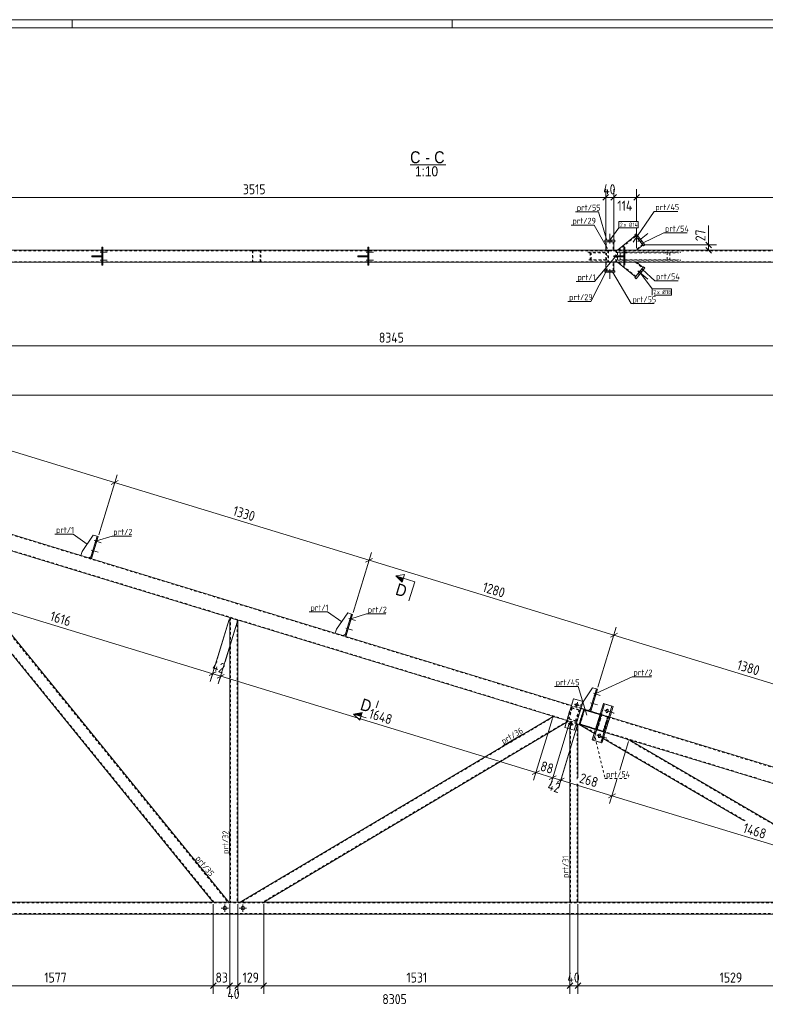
# Model space of a CAD drawing. Header units: millimetres. Extents: x 1 to 1188, y 1 to 840.
# Tile 3 of 6: x 402 to 775, y 348 to 840. Entities that reach past the tile are written whole.
import ezdxf

# ---------------------------------------------------------------- set-up
doc = ezdxf.new("R2010")
doc.units = ezdxf.units.MM
doc.header["$LTSCALE"] = 0.6
doc.linetypes.add('XKITLINE00', pattern=[0])
doc.linetypes.add('XKITLINE02', pattern=[4, 2, -2])
for name, color, linetype, lineweight in [('Bolt', 7, 'Continuous', 0), ('BoltMark', 3, 'Continuous', 0), ('DrawingSheet', 5, 'Continuous', 0), ('OtherObjectType', 1, 'Continuous', 0), ('Part', 2, 'Continuous', 0), ('PartMark', 3, 'Continuous', 0), ('Section', 6, 'Continuous', 0), ('Z-DIMENSIONS', 1, 'Continuous', 0)]:
    doc.layers.add(name, color=color, linetype=linetype, lineweight=lineweight)
doc.styles.add('ARIAL', font='ARIAL.TTF')
doc.styles.add('ISOCPEUR', font='ISOCPEUR.TTF')

msp = doc.modelspace()

# ---------------------------------------------------------------- hatches: boundary and pattern name
at = {"layer": 'Section'}
for points in [[(592.99, 558.83), (589.75, 561.92), (593.58, 560.75)], [(572.46, 491.69), (568.64, 492.86), (573.05, 493.6)]]:
    msp.add_hatch(color=6, dxfattribs=at).paths.add_polyline_path(points, flags=17)

# ---------------------------------------------------------------- linework, layer by layer
at = {"layer": 'Bolt', "color": 4, "linetype": 'XKITLINE00', "lineweight": 0}
for p, q in [((696.05, 728.92), (696.05, 729.72)), ((696.05, 728.92), (696.05, 729.72)), ((696.75, 728.17), (696.75, 732.92)), ((696.75, 728.17), (696.75, 732.92)), ((697.45, 728.92), (697.45, 729.72)), ((697.45, 728.92), (697.45, 729.72)), ((710.73, 729.07), (715.76, 733.18)), ((710.93, 730.4), (711.55, 730.9)), ((712.07, 729), (712.69, 729.51)), ((442.04, 723.72), (445.59, 723.72)), ((442.04, 723.72), (445.59, 723.72)), ((442.79, 724.42), (443.29, 724.42)), ((442.79, 724.42), (443.29, 724.42)), ((575.04, 723.72), (578.59, 723.72)), ((575.04, 723.72), (578.59, 723.72)), ((575.79, 724.42), (576.29, 724.42)), ((575.79, 724.42), (576.29, 724.42)), ((703.04, 723.72), (706.59, 723.72)), ((703.04, 723.72), (706.59, 723.72)), ((703.79, 724.42), (704.29, 724.42)), ((703.79, 724.42), (704.29, 724.42)), ((442.04, 719.72), (445.59, 719.72)), ((442.04, 719.72), (445.59, 719.72)), ((442.79, 723.02), (443.29, 723.02)), ((442.79, 723.02), (443.29, 723.02)), ((442.79, 720.42), (443.29, 720.42)), ((442.79, 720.42), (443.29, 720.42)), ((442.79, 719.02), (443.29, 719.02)), ((442.79, 719.02), (443.29, 719.02)), ((575.04, 719.72), (578.59, 719.72)), ((575.04, 719.72), (578.59, 719.72)), ((575.79, 723.02), (576.29, 723.02)), ((575.79, 723.02), (576.29, 723.02)), ((575.79, 720.42), (576.29, 720.42)), ((575.79, 720.42), (576.29, 720.42)), ((575.79, 719.02), (576.29, 719.02)), ((575.79, 719.02), (576.29, 719.02)), ((703.04, 719.72), (706.59, 719.72)), ((703.04, 719.72), (706.59, 719.72)), ((703.79, 723.02), (704.29, 723.02)), ((703.79, 723.02), (704.29, 723.02)), ((703.79, 720.42), (704.29, 720.42)), ((703.79, 720.42), (704.29, 720.42)), ((703.79, 719.02), (704.29, 719.02)), ((703.79, 719.02), (704.29, 719.02)), ((696.05, 714.52), (696.05, 713.72)), ((696.05, 714.52), (696.05, 713.72)), ((696.75, 715.27), (696.75, 710.52)), ((696.75, 715.27), (696.75, 710.52)), ((697.45, 714.52), (697.45, 713.72)), ((697.45, 714.52), (697.45, 713.72)), ((710.73, 714.37), (715.76, 710.25)), ((712.07, 714.43), (712.69, 713.93)), ((710.93, 713.04), (711.55, 712.53)), ((439.07, 579.53), (442.46, 578.49)), ((439.07, 579.53), (442.46, 578.49)), ((439.58, 578.64), (440.06, 578.49)), ((439.58, 578.64), (440.06, 578.49)), ((439.99, 579.98), (440.47, 579.83)), ((439.99, 579.98), (440.47, 579.83)), ((437.6, 574.75), (441, 573.71)), ((437.6, 574.75), (441, 573.71)), ((438.12, 573.86), (438.6, 573.71)), ((438.12, 573.86), (438.6, 573.71)), ((438.53, 575.2), (439, 575.05)), ((438.53, 575.2), (439, 575.05)), ((566.26, 540.65), (569.65, 539.61)), ((566.26, 540.65), (569.65, 539.61)), ((566.77, 539.76), (567.25, 539.61)), ((566.77, 539.76), (567.25, 539.61)), ((567.18, 541.1), (567.66, 540.95)), ((567.18, 541.1), (567.66, 540.95)), ((564.79, 535.86), (568.19, 534.83)), ((564.79, 535.86), (568.19, 534.83)), ((565.31, 534.98), (565.78, 534.83)), ((565.31, 534.98), (565.78, 534.83)), ((565.72, 536.31), (566.19, 536.17)), ((565.72, 536.31), (566.19, 536.17)), ((688.66, 503.23), (692.06, 502.19)), ((688.66, 503.23), (692.06, 502.19)), ((689.18, 502.34), (689.66, 502.19)), ((689.18, 502.34), (689.66, 502.19)), ((689.59, 503.68), (690.06, 503.53)), ((689.59, 503.68), (690.06, 503.53)), ((678.97, 497.82), (679.86, 497.55)), ((678.97, 497.82), (681.64, 497)), ((679.9, 496.07), (680.71, 498.75)), ((680.71, 498.75), (680.44, 497.86)), ((681.64, 497), (680.75, 497.27)), ((687.2, 498.45), (690.6, 497.41)), ((687.2, 498.45), (690.6, 497.41)), ((687.72, 497.56), (688.19, 497.41)), ((687.72, 497.56), (688.19, 497.41)), ((688.12, 498.9), (688.6, 498.75)), ((688.12, 498.9), (688.6, 498.75)), ((679.9, 496.07), (680.17, 496.96)), ((694.11, 494.76), (698.92, 493.29)), ((694.88, 494.43), (694.84, 494.09)), ((694.84, 494.09), (694.92, 493.73)), ((695.02, 494.8), (694.88, 494.43)), ((694.92, 493.73), (695.18, 493.49)), ((695.36, 495.16), (695.02, 494.8)), ((695.18, 493.49), (695.53, 493.54)), ((695.71, 495.21), (695.36, 495.16)), ((695.53, 493.54), (695.87, 493.9)), ((695.97, 494.97), (695.71, 495.21)), ((695.87, 493.9), (696.01, 494.27)), ((696.05, 494.61), (695.97, 494.97)), ((696.01, 494.27), (696.05, 494.61)), ((676.04, 488.26), (676.93, 487.98)), ((676.04, 488.26), (678.72, 487.44)), ((676.97, 486.51), (677.79, 489.19)), ((676.97, 486.51), (677.24, 487.4)), ((677.79, 489.19), (677.52, 488.3)), ((678.72, 487.44), (677.83, 487.71)), ((691.56, 482.73), (691.22, 482.37)), ((691.91, 482.78), (691.56, 482.73)), ((692.17, 482.54), (691.91, 482.78)), ((692.25, 482.18), (692.17, 482.54)), ((690.31, 482.33), (695.12, 480.86)), ((691.08, 482), (691.04, 481.66)), ((691.04, 481.66), (691.12, 481.3)), ((691.22, 482.37), (691.08, 482)), ((691.12, 481.3), (691.38, 481.06)), ((691.38, 481.06), (691.73, 481.11)), ((691.73, 481.11), (692.07, 481.47)), ((692.07, 481.47), (692.21, 481.84)), ((692.21, 481.84), (692.25, 482.18)), ((506.14, 395.81), (502.54, 395.81)), ((504.34, 394.01), (504.34, 397.61)), ((515.14, 395.81), (511.54, 395.81)), ((513.34, 394.01), (513.34, 397.61))]:
    msp.add_line(p, q, dxfattribs=at)
at = {"layer": 'Bolt', "color": 4, "linetype": 'XKITLINE02', "lineweight": 0}
for p, q in [((694.11, 494.76), (698.92, 493.29)), ((690.31, 482.33), (695.12, 480.86))]:
    msp.add_line(p, q, dxfattribs=at)
at = {"layer": 'Bolt', "color": 4, "linetype": 'XKITLINE00', "lineweight": 0}
for centre, radius in [((680.3, 497.41), 0.7), ((677.38, 487.85), 0.7), ((504.34, 395.81), 0.9), ((513.34, 395.81), 0.9)]:
    msp.add_circle(centre, radius, dxfattribs=at)
at = {"layer": 'BoltMark', "color": 7, "linetype": 'XKITLINE00', "lineweight": 0}
for p, q in [((701.25, 739.11), (711.04, 739.11)), ((701.25, 735.91), (701.25, 739.11)), ((711.04, 735.91), (711.04, 739.11)), ((696.75, 729.72), (701.25, 735.91)), ((701.25, 735.91), (711.04, 735.91)), ((712.12, 713.23), (717.95, 705.42)), ((717.95, 705.42), (727.57, 705.42)), ((717.95, 702.24), (717.95, 705.42)), ((727.57, 702.22), (727.57, 705.42)), ((719.03, 702.22), (727.57, 702.22))]:
    msp.add_line(p, q, dxfattribs=at)
at = {"layer": 'DrawingSheet', "color": 2, "linetype": 'XKITLINE00', "lineweight": 0}
for p, q in [((1188, 840), (1, 840)), ((428, 836), (428, 840)), ((618, 836), (618, 840))]:
    msp.add_line(p, q, dxfattribs=at)
at = {"layer": 'DrawingSheet', "color": 3, "linetype": 'XKITLINE00', "lineweight": 0}
msp.add_line((1184, 836), (5, 836), dxfattribs=at)
at = {"layer": 'OtherObjectType', "color": 6, "linetype": 'XKITLINE00', "lineweight": 0}
msp.add_line((596.98, 767.46), (614.79, 767.46), dxfattribs=at)
at = {"layer": 'Part', "color": 2, "linetype": 'XKITLINE00', "lineweight": 0}
for p, q in [((699.25, 729.72), (694.25, 729.72)), ((694.25, 729.72), (694.25, 728.92)), ((694.25, 728.92), (699.25, 728.92)), ((694.75, 728.92), (694.75, 724.72)), ((698.75, 728.92), (698.75, 724.72)), ((699.25, 728.92), (699.25, 729.72)), ((700.68, 724.72), (709.6, 732.02)), ((709.9, 732.91), (709.28, 732.41)), ((709.28, 732.41), (713.72, 726.99)), ((714.34, 727.5), (709.9, 732.91)), ((310.29, 724.72), (442.79, 724.72)), ((443.29, 726.22), (442.79, 726.22)), ((442.79, 726.22), (442.79, 717.22)), ((443.29, 717.22), (443.29, 726.22)), ((443.29, 724.72), (575.79, 724.72)), ((576.29, 726.22), (575.79, 726.22)), ((575.79, 726.22), (575.79, 717.22)), ((576.29, 717.22), (576.29, 726.22)), ((576.29, 724.72), (703.79, 724.72)), ((700.68, 724.72), (703.79, 724.72)), ((704.29, 726.22), (703.79, 726.22)), ((703.79, 726.22), (703.79, 717.22)), ((704.29, 717.22), (704.29, 726.22)), ((704.29, 724.72), (841.79, 724.72)), ((704.29, 724.72), (710.15, 724.72)), ((710.15, 724.72), (713.4, 727.38)), ((713.72, 726.99), (714.34, 727.5)), ((437.79, 721.97), (437.79, 721.97)), ((437.79, 721.97), (442.79, 721.97)), ((437.79, 721.47), (437.79, 721.97)), ((437.79, 721.47), (437.79, 721.47)), ((437.79, 721.47), (442.79, 721.47)), ((440.79, 721.47), (440.79, 721.97)), ((442.79, 721.97), (442.79, 721.47)), ((570.79, 721.97), (570.79, 721.97)), ((570.79, 721.97), (575.79, 721.97)), ((570.79, 721.97), (570.79, 721.47)), ((570.79, 721.47), (570.79, 721.47)), ((570.79, 721.47), (575.79, 721.47)), ((573.79, 721.47), (573.79, 721.97)), ((575.79, 721.97), (575.79, 721.47)), ((698.79, 721.97), (698.79, 721.97)), ((698.79, 721.97), (703.79, 721.97)), ((698.79, 721.47), (698.79, 721.97)), ((698.79, 721.47), (698.79, 721.47)), ((698.79, 721.47), (703.79, 721.47)), ((701.79, 721.47), (701.79, 721.97)), ((703.79, 721.97), (703.79, 721.47)), ((327.21, 718.72), (442.79, 718.72)), ((442.79, 717.22), (443.29, 717.22)), ((443.29, 718.72), (575.79, 718.72)), ((575.79, 717.22), (576.29, 717.22)), ((576.29, 718.72), (703.79, 718.72)), ((694.25, 714.52), (694.25, 713.72)), ((699.25, 714.52), (694.25, 714.52)), ((694.75, 718.72), (694.75, 714.52)), ((698.75, 718.72), (698.75, 714.52)), ((699.25, 713.72), (699.25, 714.52)), ((700.68, 718.72), (703.79, 718.72)), ((700.68, 718.72), (709.6, 711.41)), ((703.79, 717.22), (704.29, 717.22)), ((704.29, 718.72), (710.15, 718.72)), ((704.29, 718.72), (841.79, 718.72)), ((713.72, 716.44), (709.28, 711.03)), ((709.9, 710.52), (714.34, 715.94)), ((710.15, 718.72), (713.4, 716.06)), ((714.34, 715.94), (713.72, 716.44)), ((694.25, 713.72), (699.25, 713.72)), ((709.28, 711.03), (709.9, 710.52)), ((677.62, 497.19), (342.4, 599.67)), ((675.28, 489.54), (340.06, 592.02)), ((498.54, 398.81), (342.05, 591.42)), ((506.27, 398.81), (352.33, 588.27)), ((432.96, 574.09), (438.6, 582.29)), ((440.52, 581.71), (437.15, 570.71)), ((441, 581.56), (437.63, 570.57)), ((438.6, 582.29), (440.52, 581.71)), ((441, 581.56), (440.52, 581.71)), ((432.96, 574.09), (432.37, 572.17)), ((436.2, 571), (432.37, 572.17)), ((437.45, 571.67), (436.2, 571)), ((437.63, 570.57), (437.15, 570.71)), ((560.15, 535.2), (565.79, 543.41)), ((567.71, 542.82), (564.34, 531.83)), ((568.18, 542.68), (564.82, 531.68)), ((565.79, 543.41), (567.71, 542.82)), ((568.18, 542.68), (567.71, 542.82)), ((506.84, 398.81), (506.84, 541.03)), ((510.84, 539.81), (506.84, 541.03)), ((510.84, 398.81), (510.84, 539.81)), ((560.15, 535.2), (559.56, 533.29)), ((563.39, 532.12), (559.56, 533.29)), ((564.64, 532.78), (563.39, 532.12)), ((564.82, 531.68), (564.34, 531.83)), ((683.41, 499.03), (688.2, 505.99)), ((690.11, 505.4), (686.75, 494.4)), ((690.59, 505.25), (687.23, 494.26)), ((688.2, 505.99), (690.11, 505.4)), ((690.59, 505.25), (690.11, 505.4)), ((674.26, 486.19), (678.65, 500.53)), ((678.65, 500.53), (683.43, 499.07)), ((683.43, 499.07), (679.04, 484.73)), ((693.61, 498.05), (688.06, 479.88)), ((688.65, 479.7), (694.2, 497.87)), ((698.44, 496.57), (693.61, 498.05)), ((681.43, 487.66), (683.77, 495.31)), ((683.77, 495.31), (682.4, 495.72)), ((685.79, 494.7), (682.41, 495.73)), ((692, 492.79), (683.77, 495.31)), ((687.04, 495.36), (685.79, 494.7)), ((687.23, 494.26), (686.75, 494.4)), ((692.89, 478.4), (698.44, 496.57)), ((668.4, 491.64), (512.02, 398.81)), ((674.99, 488.57), (523.77, 398.81)), ((681.43, 487.66), (680.06, 488.07)), ((680.84, 487.84), (680.06, 488.07)), ((680.84, 460.93), (680.84, 487.84)), ((689.07, 483.19), (681.4, 487.66)), ((689.66, 485.14), (681.43, 487.66)), ((1003.29, 397.62), (696.83, 491.31)), ((679.04, 484.73), (674.26, 486.19)), ((676.84, 485.4), (676.84, 398.81)), ((991.66, 392.81), (694.5, 483.66)), ((692.89, 478.4), (688.06, 479.88)), ((763.74, 439.64), (693.55, 480.58)), ((845.65, 398.81), (706.43, 480.01)), ((680.84, 398.81), (680.84, 457.8)), ((972.03, 398.81), (174.34, 398.81)), ((510.84, 398.81), (506.84, 398.81)), ((676.84, 398.81), (680.84, 398.81)), ((897.05, 392.81), (186.34, 392.81))]:
    msp.add_line(p, q, dxfattribs=at)
at = {"layer": 'Part', "color": 7, "linetype": 'XKITLINE02', "lineweight": 0}
for p, q in [((694.75, 728.92), (698.75, 728.92)), ((695.05, 724.72), (695.05, 728.92)), ((698.45, 728.92), (698.45, 724.72)), ((701.15, 724.72), (709.79, 731.79)), ((713.4, 727.38), (709.6, 732.02)), ((163.88, 724.42), (1037.2, 724.42)), ((442.79, 724.72), (443.29, 724.72)), ((522.69, 724.72), (518.11, 724.72)), ((518.11, 724.72), (518.11, 718.72)), ((518.42, 724.42), (522.38, 724.42)), ((518.42, 724.42), (518.42, 719.02)), ((521.98, 719.02), (521.98, 724.42)), ((522.29, 718.72), (522.29, 724.72)), ((575.79, 724.72), (576.29, 724.72)), ((685.86, 723.72), (695.16, 723.72)), ((687.05, 719.72), (687.05, 723.72)), ((694.75, 724.72), (698.75, 724.72)), ((695.16, 719.72), (695.16, 723.72)), ((700.46, 724.72), (695.88, 724.72)), ((695.88, 724.72), (695.88, 718.72)), ((696.19, 724.42), (700.15, 724.42)), ((696.19, 724.42), (696.19, 719.02)), ((699.75, 719.02), (699.75, 724.42)), ((700.06, 718.72), (700.06, 724.72)), ((700.64, 723.72), (732.37, 723.72)), ((700.64, 723.72), (700.64, 719.72)), ((703.79, 724.72), (704.29, 724.72)), ((703.79, 724.72), (709.68, 724.72)), ((713.21, 727.61), (709.68, 724.72)), ((726.81, 719.72), (726.81, 723.72)), ((327.21, 719.02), (995.75, 719.02)), ((437.79, 721.97), (437.79, 721.47)), ((441.79, 721.47), (441.79, 721.97)), ((518.42, 719.02), (522.38, 719.02)), ((570.79, 721.47), (570.79, 721.97)), ((574.79, 721.47), (574.79, 721.97)), ((695.16, 719.72), (685.86, 719.72)), ((686.27, 723.42), (694.76, 723.42)), ((686.27, 720.02), (694.76, 720.02)), ((687.46, 720.02), (687.46, 723.42)), ((694.76, 720.02), (694.76, 723.42)), ((696.19, 719.02), (700.15, 719.02)), ((698.79, 721.97), (698.79, 721.47)), ((700.64, 719.72), (732.37, 719.72)), ((701.95, 723.42), (731.06, 723.42)), ((701.95, 723.42), (701.95, 720.02)), ((701.95, 720.02), (731.06, 720.02)), ((702.79, 721.47), (702.79, 721.97)), ((725.51, 720.02), (725.51, 723.42)), ((442.79, 718.72), (443.29, 718.72)), ((518.11, 718.72), (522.69, 718.72)), ((575.79, 718.72), (576.29, 718.72)), ((694.75, 718.72), (698.75, 718.72)), ((694.75, 714.52), (698.75, 714.52)), ((695.05, 718.72), (695.05, 714.52)), ((695.88, 718.72), (700.46, 718.72)), ((698.45, 714.52), (698.45, 718.72)), ((709.79, 711.65), (701.15, 718.72)), ((703.79, 718.72), (709.68, 718.72)), ((703.79, 718.72), (704.29, 718.72)), ((709.6, 711.41), (713.4, 716.06)), ((709.68, 718.72), (713.21, 715.82)), ((1004.34, 396.98), (170.34, 651.96)), ((992.69, 392.81), (170.34, 644.22)), ((498.93, 398.81), (342.56, 591.26)), ((351.82, 588.43), (505.88, 398.81)), ((437.45, 571.67), (440.52, 581.71)), ((564.64, 532.78), (567.71, 542.82)), ((507.14, 540.94), (507.14, 398.81)), ((510.54, 539.9), (510.54, 398.81)), ((690.11, 505.4), (687.04, 495.36)), ((674.26, 486.19), (678.65, 500.53)), ((683.43, 499.07), (678.65, 500.53)), ((679.04, 484.73), (683.43, 499.07)), ((682.55, 497.78), (681.97, 495.87)), ((683.41, 499.03), (682.55, 497.78)), ((693.61, 498.05), (688.06, 479.88)), ((694.2, 497.87), (688.65, 479.7)), ((698.44, 496.57), (693.61, 498.05)), ((676.05, 490.35), (677.81, 496.08)), ((676.05, 490.35), (677.81, 496.08)), ((678.01, 495.71), (676.43, 490.54)), ((678.01, 495.71), (676.43, 490.54)), ((682.4, 495.72), (677.62, 497.19)), ((677.81, 496.08), (681.63, 494.91)), ((677.81, 496.08), (681.63, 494.91)), ((681.26, 494.71), (678.01, 495.71)), ((681.26, 494.71), (678.01, 495.71)), ((679.68, 489.55), (681.26, 494.71)), ((679.68, 489.55), (681.26, 494.71)), ((681.63, 494.91), (679.88, 489.18)), ((681.63, 494.91), (679.88, 489.18)), ((683.77, 495.31), (681.43, 487.66)), ((682.41, 495.73), (681.97, 495.87)), ((684.14, 494.88), (681.97, 487.8)), ((681.97, 487.8), (684.14, 494.88)), ((696.83, 491.31), (683.77, 495.31)), ((695.94, 491.59), (683.77, 495.31)), ((695.67, 491.35), (684.14, 494.88)), ((684.14, 494.88), (695.67, 491.35)), ((689.97, 485.05), (692.31, 492.7)), ((689.97, 485.05), (692.31, 492.7)), ((690.13, 485.31), (692.29, 492.39)), ((690.13, 485.31), (692.29, 492.39)), ((692.4, 492.35), (690.24, 485.28)), ((690.24, 485.28), (692.4, 492.35)), ((690.49, 484.89), (692.83, 492.54)), ((692.83, 492.54), (690.49, 484.89)), ((695.94, 491.59), (692, 492.79)), ((697.85, 496.75), (692.3, 478.58)), ((692.3, 478.58), (697.85, 496.75)), ((692.83, 492.54), (695.94, 491.59)), ((692.89, 478.4), (698.44, 496.57)), ((668.79, 491.52), (512.61, 398.81)), ((675.77, 489.39), (523.19, 398.81)), ((668.4, 491.64), (676.16, 489.27)), ((676.16, 489.27), (674.99, 488.57)), ((680.06, 488.07), (675.28, 489.54)), ((679.88, 489.18), (676.05, 490.35)), ((679.88, 489.18), (676.05, 490.35)), ((676.43, 490.54), (679.68, 489.55)), ((676.43, 490.54), (679.68, 489.55)), ((676.84, 489.06), (676.84, 485.4)), ((680.06, 488.07), (676.84, 489.06)), ((677.14, 488.97), (677.14, 398.81)), ((680.54, 487.93), (680.54, 459.95)), ((681.4, 487.66), (706.43, 480.01)), ((694.5, 483.66), (681.43, 487.66)), ((693.6, 483.93), (681.43, 487.66)), ((681.97, 487.8), (693.51, 484.28)), ((693.51, 484.28), (681.97, 487.8)), ((693.51, 484.28), (695.67, 491.35)), ((695.67, 491.35), (693.51, 484.28)), ((695.94, 491.59), (693.6, 483.93)), ((695.94, 491.59), (693.6, 483.93)), ((679.04, 484.73), (674.26, 486.19)), ((764.52, 439.53), (682.65, 487.28)), ((693.55, 480.58), (689.07, 483.19)), ((693.6, 483.93), (689.66, 485.14)), ((688.06, 479.88), (692.89, 478.4)), ((845.06, 398.81), (705.18, 480.4)), ((680.54, 457.89), (680.54, 398.81)), ((506.27, 398.81), (498.54, 398.81)), ((523.77, 398.81), (512.02, 398.81)), ((973.02, 398.51), (174.34, 398.51)), ((897.15, 393.11), (174.34, 393.11))]:
    msp.add_line(p, q, dxfattribs=at)
at = {"layer": 'PartMark', "color": 7, "linetype": 'XKITLINE00', "lineweight": 0}
for p, q in [((679.7, 743.93), (691.21, 743.93)), ((695.28, 729.53), (691.21, 743.93)), ((708.4, 728.72), (718.95, 744.17)), ((718.95, 744.17), (730.72, 744.17)), ((677.48, 737.35), (688.99, 737.35)), ((695.58, 725.59), (688.99, 737.35)), ((713.2, 728.33), (723.78, 733.42)), ((723.78, 733.42), (735.55, 733.42)), ((699.82, 721.84), (689.21, 709.13)), ((695.58, 715.39), (687.36, 699.17)), ((698.22, 713.91), (707.52, 698.04)), ((713.19, 715.11), (719.25, 709.51)), ((680.02, 709.13), (689.21, 709.13)), ((719.25, 709.51), (731.02, 709.51)), ((675.85, 699.17), (687.36, 699.17)), ((707.52, 698.04), (719.03, 698.04)), ((419.34, 582.79), (428.53, 582.79)), ((435.6, 577.82), (428.53, 582.79)), ((440.19, 579.41), (447.98, 581.81)), ((447.98, 581.81), (457.69, 581.81)), ((546.53, 543.91), (555.72, 543.91)), ((562.79, 538.94), (555.72, 543.91)), ((567.37, 540.53), (575.17, 542.93)), ((575.17, 542.93), (584.88, 542.93)), ((689.78, 503.11), (707.97, 511.51)), ((707.97, 511.51), (717.67, 511.51)), ((669.14, 506.59), (680.91, 506.59)), ((685.31, 492.26), (680.91, 506.59)), ((643.4, 476.92), (653.3, 482.79)), ((506.74, 422.31), (506.74, 433.82)), ((488.68, 420.61), (495.94, 411.68)), ((676.74, 410.31), (676.74, 421.31))]:
    msp.add_line(p, q, dxfattribs=at)
at = {"layer": 'PartMark', "color": 7, "linetype": 'XKITLINE02', "lineweight": 0}
for p, q in [((689.47, 481.05), (694.39, 460.6)), ((694.39, 460.6), (706.16, 460.6))]:
    msp.add_line(p, q, dxfattribs=at)
at = {"layer": 'Section', "color": 6, "linetype": 'XKITLINE00', "lineweight": 0}
for p, q in [((589.75, 561.92), (594.16, 562.66)), ((589.75, 561.92), (592.99, 558.83)), ((599.31, 558.99), (589.75, 561.92)), ((592.99, 558.83), (594.16, 562.66)), ((599.31, 558.99), (596.39, 549.43)), ((580.04, 495.94), (581.12, 499.49)), ((568.64, 492.86), (573.05, 493.6)), ((571.88, 489.77), (568.64, 492.86)), ((574.93, 490.93), (568.64, 492.86)), ((573.05, 493.6), (571.88, 489.77))]:
    msp.add_line(p, q, dxfattribs=at)
at = {"layer": 'Z-DIMENSIONS', "color": 7, "linetype": 'XKITLINE00', "lineweight": 0}
for p, q in [((694.75, 729.92), (694.75, 755.21)), ((698.75, 729.92), (698.75, 755.21)), ((710.15, 739.11), (710.15, 755.21)), ((710.15, 739.11), (710.15, 755.11)), ((343.21, 751.11), (694.75, 751.11)), ((696.16, 752.52), (693.33, 749.69)), ((695.35, 751.71), (693.33, 749.69)), ((694.75, 729.92), (694.75, 751.71)), ((694.75, 751.11), (698.75, 751.11)), ((700.16, 752.52), (697.33, 749.69)), ((699.35, 751.71), (697.33, 749.69)), ((698.75, 729.92), (698.75, 751.71)), ((698.75, 751.11), (710.15, 751.11)), ((711.56, 752.52), (708.74, 749.69)), ((711.56, 752.52), (709.32, 750.27)), ((710.15, 751.11), (1024.74, 751.11)), ((710.15, 725.72), (710.15, 735.91)), ((710.15, 725.72), (710.15, 735.91)), ((746.21, 727.38), (746.21, 737.14)), ((746.21, 727.38), (746.21, 737.14)), ((744.79, 728.79), (747.62, 725.96)), ((711.15, 724.72), (750.21, 724.72)), ((714.4, 727.38), (750.21, 727.38)), ((744.79, 726.13), (747.62, 723.3)), ((746.21, 724.72), (746.21, 727.38)), ((170.34, 676.96), (1004.84, 676.96)), ((171.34, 652.28), (1056.75, 652.28)), ((322.07, 647.47), (449.26, 608.59)), ((441.29, 582.52), (450.46, 612.51)), ((441.29, 582.52), (450.46, 612.51)), ((451.02, 609.53), (447.49, 607.65)), ((451.02, 609.53), (447.49, 607.65)), ((449.26, 608.59), (576.45, 569.7)), ((568.48, 543.63), (577.64, 573.62)), ((568.48, 543.63), (577.64, 573.62)), ((578.21, 570.64), (574.68, 568.76)), ((578.21, 570.64), (574.68, 568.76)), ((576.45, 569.7), (698.85, 532.28)), ((343.76, 560.23), (498.27, 512.99)), ((506.55, 540.08), (497.1, 509.16)), ((506.55, 540.08), (500.49, 520.25)), ((510.55, 538.85), (501.1, 507.94)), ((510.55, 538.85), (504.49, 519.03)), ((690.88, 506.21), (700.05, 536.2)), ((690.88, 506.21), (700.05, 536.2)), ((700.62, 533.22), (697.09, 531.34)), ((700.62, 533.22), (697.09, 531.34)), ((698.85, 532.28), (830.82, 491.93)), ((500.03, 513.93), (496.5, 512.05)), ((499.02, 513.39), (496.5, 512.05)), ((498.44, 513.56), (497.1, 509.16)), ((498.27, 512.99), (502.27, 511.76)), ((504.03, 512.7), (500.5, 510.83)), ((503.02, 512.16), (500.5, 510.83)), ((502.44, 512.34), (501.1, 507.94)), ((502.27, 511.76), (659.83, 463.59)), ((668.11, 490.68), (658.66, 459.77)), ((668.11, 490.68), (658.66, 459.77)), ((676.55, 488.1), (667.07, 457.09)), ((676.55, 488.1), (668.09, 460.44)), ((680.55, 486.88), (671.07, 455.87)), ((680.55, 486.88), (672.09, 459.22)), ((706.14, 479.06), (701.78, 464.8)), ((706.14, 479.06), (701.78, 464.8)), ((661.59, 464.53), (658.06, 462.65)), ((660.58, 463.99), (658.06, 462.66)), ((659.83, 463.59), (668.27, 461.01)), ((670.03, 461.95), (666.5, 460.07)), ((670.03, 461.95), (667.52, 460.61)), ((668.27, 461.01), (672.27, 459.79)), ((674.03, 460.73), (670.5, 458.85)), ((674.03, 460.73), (671.52, 459.39)), ((672.27, 459.79), (697.85, 451.97)), ((700.49, 460.6), (696.68, 448.14)), ((700.49, 460.6), (696.68, 448.14)), ((699.62, 452.91), (696.09, 451.03)), ((699.62, 452.91), (696.09, 451.03)), ((697.85, 451.97), (838.27, 409.04)), ((498.54, 397.81), (498.54, 353.01)), ((498.54, 397.81), (498.54, 353.01)), ((506.84, 397.81), (506.84, 356.41)), ((506.84, 397.81), (506.84, 352.91)), ((510.84, 397.81), (510.84, 352.91)), ((510.84, 397.81), (510.84, 356.41)), ((523.77, 397.81), (523.77, 353.01)), ((523.77, 397.81), (523.77, 353.01)), ((676.84, 397.81), (676.84, 364.61)), ((676.84, 397.81), (676.84, 353.01)), ((680.84, 397.81), (680.84, 364.61)), ((680.84, 397.81), (680.84, 353.01)), ((340.84, 357.01), (498.54, 357.01)), ((499.95, 358.42), (497.13, 355.59)), ((499.14, 357.61), (497.13, 355.59)), ((498.54, 357.01), (506.84, 357.01)), ((508.26, 358.42), (505.43, 355.59)), ((508.26, 358.42), (506.24, 356.41)), ((506.84, 357.01), (510.84, 357.01)), ((512.23, 358.39), (509.43, 355.59)), ((512.26, 358.42), (510.24, 356.41)), ((510.84, 357.01), (523.77, 357.01)), ((525.19, 358.42), (522.36, 355.59)), ((525.19, 358.42), (522.36, 355.59)), ((523.77, 357.01), (676.84, 357.01)), ((678.26, 358.42), (675.43, 355.59)), ((677.44, 357.61), (675.43, 355.59)), ((676.84, 357.61), (676.84, 353.01)), ((676.84, 357.01), (680.84, 357.01)), ((682.26, 358.42), (679.43, 355.59)), ((681.44, 357.61), (679.43, 355.59)), ((680.84, 357.61), (680.84, 353.01)), ((680.84, 357.01), (833.75, 357.01))]:
    msp.add_line(p, q, dxfattribs=at)
at = {"layer": 'Z-DIMENSIONS', "color": 3}
for p in [(694.75, 751.11), (694.75, 751.11), (698.75, 751.11), (698.75, 751.11), (710.15, 751.11), (710.15, 751.11), (746.21, 727.38), (746.21, 724.72), (449.26, 608.59), (449.26, 608.59), (576.45, 569.7), (576.45, 569.7), (698.85, 532.28), (698.85, 532.28), (498.27, 512.99), (498.27, 512.99), (502.27, 511.76), (502.27, 511.76), (659.83, 463.59), (659.83, 463.59), (668.27, 461.01), (668.27, 461.01), (672.27, 459.79), (672.27, 459.79), (697.85, 451.97), (697.85, 451.97), (498.54, 357.01), (498.54, 357.01), (506.84, 357.01), (506.84, 357.01), (510.84, 357.01), (510.84, 357.01), (523.77, 357.01), (523.77, 357.01), (676.84, 357.01), (676.84, 357.01), (680.84, 357.01), (680.84, 357.01)]:
    msp.add_point(p, dxfattribs=at)

# ---------------------------------------------------------------- texts
at = {"layer": 'BoltMark', "color": 3, "style": 'ISOCPEUR', "width": 0.85}
for s, p in [('2', (701.85, 736.51)), ('x Ø', (703.65, 736.51)), ('14', (708.2, 736.51)), ('2', (718.55, 702.82)), ('x Ø', (720.35, 702.82)), ('18', (724.91, 702.82))]:
    msp.add_text(s, height=2, dxfattribs=at).set_placement(p)
at = {"layer": 'OtherObjectType', "color": 6, "style": 'ARIAL', "width": 0.85}
for s, height, p in [('C', 6, (596.98, 768.21)), ('C', 6, (609.02, 768.21)), ('-', 6, (604.55, 768.21)), ('1:10', 5, (599.4, 761.71))]:
    msp.add_text(s, height=height, dxfattribs=at).set_placement(p)
at = {"layer": 'PartMark', "color": 3, "style": 'ISOCPEUR', "width": 0.85}
for s, p in [('prt/55', (680.3, 744.53)), ('prt/45', (719.55, 744.77)), ('prt/29', (678.08, 737.95)), ('prt/54', (724.38, 734.02)), ('prt/1', (680.62, 709.73)), ('prt/54', (719.85, 710.11)), ('prt/29', (676.45, 699.77)), ('prt/55', (708.12, 698.64)), ('prt/1', (419.94, 583.39)), ('prt/2', (448.58, 582.41)), ('prt/1', (547.13, 544.51)), ('prt/2', (575.77, 543.53)), ('prt/2', (708.57, 512.11)), ('prt/45', (669.74, 507.19)), ('prt/54', (694.99, 461.2))]:
    msp.add_text(s, height=3, dxfattribs=at).set_placement(p)
for s, rotation, p in [('prt/36', 30.6933, (643.61, 477.74)), ('prt/32', 90.0002, (506.14, 422.91)), ('prt/35', -50.9073, (489.53, 420.53)), ('prt/31', 90.0002, (676.14, 410.91))]:
    msp.add_text(s, height=3, rotation=rotation, dxfattribs=at).set_placement(p)
at = {"layer": 'Section', "color": 6, "style": 'ARIAL', "width": 0.85}
for p in [(589.25, 552.66), (571.64, 495.07)]:
    msp.add_text('D', height=6, rotation=-16.9997, dxfattribs=at).set_placement(p)
at = {"layer": 'Z-DIMENSIONS', "color": 3, "style": 'ISOCPEUR', "width": 0.85}
for s, p in [('3515', (513.39, 752.71)), ('40', (693.52, 752.71)), ('114', (700.58, 744.51)), ('8345', (581.36, 678.56)), ('1577', (414.11, 358.61)), ('83', (499.68, 358.61)), ('129', (513.23, 358.61)), ('1531', (595.15, 358.61)), ('40', (675.62, 358.61)), ('1529', (751.71, 358.61)), ('40', (505.62, 350.41)), ('8305', (583.08, 347.81))]:
    msp.add_text(s, height=5, dxfattribs=at).set_placement(p)
for s, rotation, p in [('27', 90.0002, (744.61, 729.25)), ('1330', -16.9997, (507.98, 592.31)), ('1280', -16.9997, (632.78, 554.15)), ('1616', -16.9997, (416.55, 539.64)), ('42', -16.9997, (497.65, 514.85)), ('1380', -16.9997, (759.96, 515.27)), ('1648', -16.9997, (575.97, 490.91)), ('88', -16.9997, (661.64, 464.71)), ('268', -16.9997, (681.21, 458.73)), ('42', -16.9997, (665.26, 455.03)), ('1468', -16.9997, (762.98, 433.73))]:
    msp.add_text(s, height=5, rotation=rotation, dxfattribs=at).set_placement(p)

doc.saveas('drawing.dxf')
